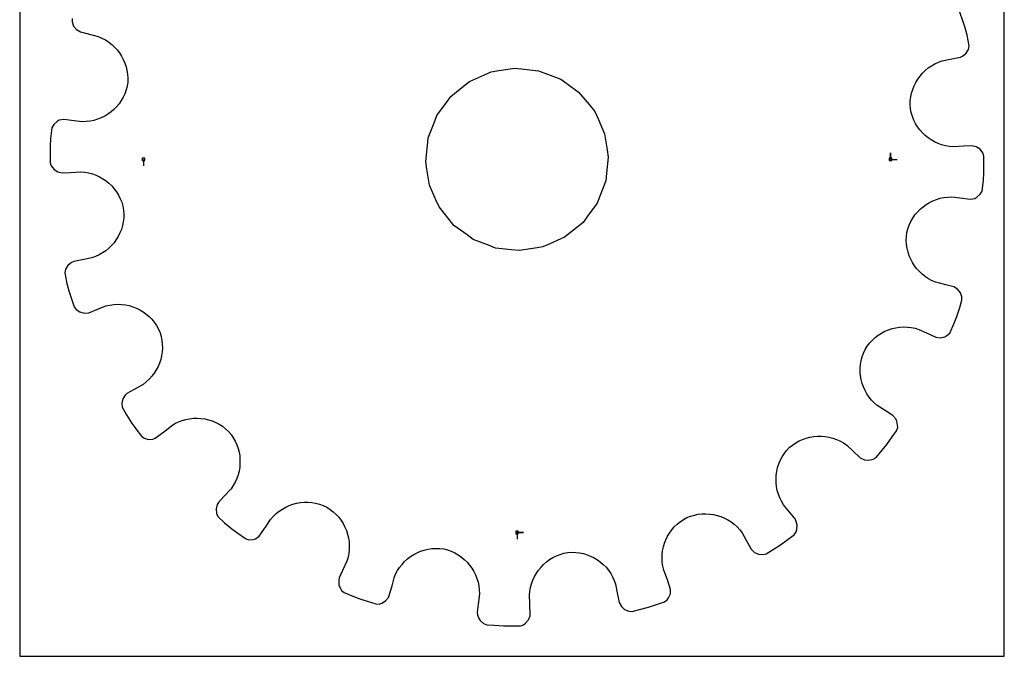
# Model space of a CAD drawing. Extents: x 0 to 216, y 0 to 279.
# Tile 1 of 2: x 0 to 216, y 0 to 140. Entities that reach past the tile are written whole.
import ezdxf

# ---------------------------------------------------------------- set-up
doc = ezdxf.new("R2010")
doc.units = 0

msp = doc.modelspace()

# ---------------------------------------------------------------- linework, layer by layer
at = {"layer": 'annotation', "color": 1}
for p, q in [((190.959435, 109.051908), (190.959435, 110.480658)), ((190.959435, 109.051908), (190.959435, 110.480658)), ((190.959435, 110.480658), (190.959435, 109.051908)), ((27.144382, 109.051908), (27.144382, 107.623158)), ((190.959435, 109.051908), (192.388185, 109.051908)), ((109.051908, 27.144382), (110.480658, 27.144382)), ((109.051908, 27.144382), (110.480658, 27.144382)), ((110.480658, 27.144382), (109.051908, 27.144382)), ((109.051908, 27.144382), (109.051908, 25.715632))]:
    msp.add_line(p, q, dxfattribs=at)
at = {"layer": 'boundary', "color": 5}
for p, q in [((206.818451, 139.424741), (206.161447, 141.378212)), ((11.487747, 139.978734), (11.481042, 139.232808)), ((11.481042, 139.232808), (11.809977, 138.306217)), ((11.809977, 138.306217), (12.432149, 137.544593)), ((207.338126, 137.87959), (206.818451, 139.424741)), ((12.432149, 137.544593), (13.300322, 137.028512)), ((13.300322, 137.028512), (15.032652, 136.582999)), ((15.032652, 136.582999), (17.222766, 136.019756)), ((17.222766, 136.019756), (18.031522, 135.673375)), ((207.735379, 136.298531), (207.338126, 137.87959)), ((208.221385, 133.970554), (207.735379, 136.298531)), ((18.031522, 135.673375), (18.795922, 135.263902)), ((18.795922, 135.263902), (19.514762, 134.794733)), ((19.514762, 134.794733), (20.184552, 134.270592)), ((20.184552, 134.270592), (20.803485, 133.695131)), ((208.032178, 133.154137), (208.221385, 133.970554)), ((20.803485, 133.695131), (21.369214, 133.072441)), ((21.369214, 133.072441), (21.879327, 132.406431)), ((21.879327, 132.406431), (22.331586, 131.701365)), ((22.331586, 131.701365), (22.723471, 130.960979)), ((206.25765, 131.458581), (206.758527, 131.718403)), ((206.758527, 131.718403), (207.525566, 132.328217)), ((207.525566, 132.328217), (208.032178, 133.154137)), ((22.723471, 130.960979), (23.052707, 130.189483)), ((23.052707, 130.189483), (23.316847, 129.390723)), ((199.224561, 129.103659), (199.923697, 129.588218)), ((199.923697, 129.588218), (200.668622, 130.014584)), ((200.668622, 130.014584), (201.455901, 130.379251)), ((201.455901, 130.379251), (202.283934, 130.677897)), ((202.283934, 130.677897), (204.038908, 131.022683)), ((204.038908, 131.022683), (206.25765, 131.458581)), ((23.316847, 129.390723), (23.513676, 128.569029)), ((23.513676, 128.569029), (23.640747, 127.728248)), ((23.640747, 127.728248), (23.695659, 126.872354)), ((197.424411, 127.340589), (197.972416, 127.975967)), ((197.972416, 127.975967), (198.573365, 128.564831)), ((198.573365, 128.564831), (199.224561, 129.103659)), ((23.676641, 126.005058), (23.580252, 125.131199)), ((23.695659, 126.872354), (23.676641, 126.005058)), ((196.125478, 125.194556), (196.498775, 125.945937)), ((196.498775, 125.945937), (196.932293, 126.662734)), ((196.932293, 126.662734), (197.424411, 127.340589)), ((23.055706, 123.465424), (22.693611, 122.687233)), ((23.352333, 124.281137), (23.055706, 123.465424)), ((23.580252, 125.131199), (23.352333, 124.281137)), ((195.397105, 122.770155), (195.572138, 123.60278)), ((195.572138, 123.60278), (195.815903, 124.412242)), ((195.815903, 124.412242), (196.125478, 125.194556)), ((21.787796, 121.255048), (21.251648, 120.606576)), ((22.269936, 121.949462), (21.787796, 121.255048)), ((22.693611, 122.687233), (22.269936, 121.949462)), ((195.263094, 121.050647), (195.293528, 121.917946)), ((195.308602, 120.171975), (195.263094, 121.050647)), ((195.293528, 121.917946), (195.397105, 122.770155)), ((19.353143, 118.967004), (18.635473, 118.532056)), ((20.030203, 119.4599), (19.353143, 118.967004)), ((20.664677, 120.007099), (20.030203, 119.4599)), ((21.251648, 120.606576), (20.664677, 120.007099)), ((195.487691, 119.310833), (195.308602, 120.171975)), ((195.737397, 118.4801), (195.487691, 119.310833)), ((7.467873, 116.715941), (7.035791, 115.998101)), ((8.205021, 117.34473), (7.467873, 116.715941)), ((8.682621, 117.614804), (8.205021, 117.34473)), ((9.679682, 117.780093), (8.682621, 117.614804)), ((11.924553, 117.509052), (9.679682, 117.780093)), ((13.700195, 117.294664), (11.924553, 117.509052)), ((14.579824, 117.32299), (13.700195, 117.294664)), ((15.441193, 117.426487), (14.579824, 117.32299)), ((16.28167, 117.601724), (15.441193, 117.426487)), ((17.096241, 117.846498), (16.28167, 117.601724)), ((17.882338, 118.157486), (17.096241, 117.846498)), ((18.635473, 118.532056), (17.882338, 118.157486)), ((196.054203, 117.683067), (195.737397, 118.4801)), ((196.435134, 116.922646), (196.054203, 117.683067)), ((196.875929, 116.202169), (196.435134, 116.922646)), ((7.035791, 115.998101), (6.778515, 113.633753)), ((197.374097, 115.524049), (196.875929, 116.202169)), ((197.92563, 114.892075), (197.374097, 115.524049)), ((198.526812, 114.309198), (197.92563, 114.892075)), ((6.778515, 113.633753), (6.6675, 112.007266)), ((199.174671, 113.778325), (198.526812, 114.309198)), ((199.866204, 113.302324), (199.174671, 113.778325)), ((200.596582, 112.884894), (199.866204, 113.302324)), ((201.362871, 112.529005), (200.596582, 112.884894)), ((202.162041, 112.237458), (201.362871, 112.529005)), ((6.6675, 112.007266), (6.688976, 109.9463)), ((202.990462, 112.013372), (202.162041, 112.237458)), ((203.844, 111.86031), (202.990462, 112.013372)), ((204.720204, 111.78074), (203.844, 111.86031)), ((206.97707, 111.92185), (204.720204, 111.78074)), ((208.762199, 112.033464), (206.97707, 111.92185)), ((209.74807, 111.810752), (208.762199, 112.033464)), ((210.574172, 111.278941), (209.74807, 111.810752)), ((211.173586, 110.499323), (210.574172, 111.278941)), ((211.397854, 109.787695), (211.173586, 110.499323)), ((6.688976, 109.9463), (6.705963, 108.316122)), ((6.705963, 108.316122), (6.930231, 107.604494)), ((211.414841, 108.157517), (211.397854, 109.787695)), ((211.436317, 106.096551), (211.414841, 108.157517)), ((6.930231, 107.604494), (7.529645, 106.824876)), ((7.529645, 106.824876), (8.355746, 106.293065)), ((8.355746, 106.293065), (9.341617, 106.070352)), ((9.341617, 106.070352), (11.126747, 106.181967)), ((11.126747, 106.181967), (13.383613, 106.323076)), ((13.383613, 106.323076), (14.259817, 106.243507)), ((14.259817, 106.243507), (15.113355, 106.090445)), ((15.113355, 106.090445), (15.941776, 105.866359)), ((15.941776, 105.866359), (16.740946, 105.574812)), ((211.325302, 104.470064), (211.436317, 106.096551)), ((16.740946, 105.574812), (17.507235, 105.218923)), ((17.507235, 105.218923), (18.237612, 104.801492)), ((18.237612, 104.801492), (18.929146, 104.325491)), ((18.929146, 104.325491), (19.577005, 103.794619)), ((19.577005, 103.794619), (20.178187, 103.211741)), ((211.068026, 102.105715), (211.325302, 104.470064)), ((20.178187, 103.211741), (20.72972, 102.579768)), ((20.72972, 102.579768), (21.227888, 101.901648)), ((21.227888, 101.901648), (21.668683, 101.18117)), ((210.635944, 101.387876), (211.068026, 102.105715)), ((21.668683, 101.18117), (22.049613, 100.42075)), ((22.049613, 100.42075), (22.36642, 99.623717)), ((22.36642, 99.623717), (22.616126, 98.792984)), ((198.750674, 99.136813), (199.468344, 99.571761)), ((199.468344, 99.571761), (200.221479, 99.946331)), ((200.221479, 99.946331), (201.007576, 100.257319)), ((201.007576, 100.257319), (201.822147, 100.502093)), ((201.822147, 100.502093), (202.662624, 100.67733)), ((202.662624, 100.67733), (203.523993, 100.780827)), ((203.523993, 100.780827), (204.403622, 100.809153)), ((204.403622, 100.809153), (206.179264, 100.594765)), ((206.179264, 100.594765), (208.424135, 100.323724)), ((208.424135, 100.323724), (209.421196, 100.489013)), ((209.421196, 100.489013), (209.898796, 100.759087)), ((209.898796, 100.759087), (210.635944, 101.387876)), ((22.616126, 98.792984), (22.795215, 97.931842)), ((22.795215, 97.931842), (22.840723, 97.053169)), ((196.316021, 96.848769), (196.852169, 97.49724)), ((196.852169, 97.49724), (197.43914, 98.096717)), ((197.43914, 98.096717), (198.073614, 98.643917)), ((198.073614, 98.643917), (198.750674, 99.136813)), ((22.706711, 95.333662), (22.531679, 94.501037)), ((22.810289, 96.185871), (22.706711, 95.333662)), ((22.840723, 97.053169), (22.810289, 96.185871)), ((195.048111, 94.638393), (195.410206, 95.416584)), ((195.410206, 95.416584), (195.833881, 96.154355)), ((195.833881, 96.154355), (196.316021, 96.848769)), ((21.978338, 92.90926), (21.605042, 92.15788)), ((22.287914, 93.691575), (21.978338, 92.90926)), ((22.531679, 94.501037), (22.287914, 93.691575)), ((194.427176, 92.098759), (194.523565, 92.972617)), ((194.523565, 92.972617), (194.751484, 93.822679)), ((194.751484, 93.822679), (195.048111, 94.638393)), ((20.679407, 90.763228), (20.131401, 90.12785)), ((21.171524, 91.441083), (20.679407, 90.763228)), ((21.605042, 92.15788), (21.171524, 91.441083)), ((194.408158, 91.231463), (194.427176, 92.098759)), ((194.46307, 90.375569), (194.408158, 91.231463)), ((18.879256, 89.000158), (18.18012, 88.515598)), ((19.530452, 89.538986), (18.879256, 89.000158)), ((20.131401, 90.12785), (19.530452, 89.538986)), ((194.590141, 89.534788), (194.46307, 90.375569)), ((194.78697, 88.713094), (194.590141, 89.534788)), ((195.05111, 87.914333), (194.78697, 88.713094)), ((11.34529, 86.385414), (10.578251, 85.7756)), ((11.846168, 86.645235), (11.34529, 86.385414)), ((14.064909, 87.081134), (11.846168, 86.645235)), ((15.819883, 87.425919), (14.064909, 87.081134)), ((16.647916, 87.724566), (15.819883, 87.425919)), ((17.435195, 88.089232), (16.647916, 87.724566)), ((18.18012, 88.515598), (17.435195, 88.089232)), ((195.380346, 87.142838), (195.05111, 87.914333)), ((195.772231, 86.402452), (195.380346, 87.142838)), ((196.224489, 85.697385), (195.772231, 86.402452)), ((10.071639, 84.949679), (9.882432, 84.133263)), ((10.578251, 85.7756), (10.071639, 84.949679)), ((196.734603, 85.031376), (196.224489, 85.697385)), ((197.300332, 84.408686), (196.734603, 85.031376)), ((197.919265, 83.833225), (197.300332, 84.408686)), ((9.882432, 84.133263), (10.368438, 81.805285)), ((198.589055, 83.309084), (197.919265, 83.833225)), ((199.307895, 82.839915), (198.589055, 83.309084)), ((200.072294, 82.430442), (199.307895, 82.839915)), ((200.881051, 82.08406), (200.072294, 82.430442)), ((203.071165, 81.520817), (200.881051, 82.08406)), ((10.368438, 81.805285), (10.765691, 80.224227)), ((10.765691, 80.224227), (11.285366, 78.679075)), ((204.803495, 81.075305), (203.071165, 81.520817)), ((205.671668, 80.559224), (204.803495, 81.075305)), ((206.29384, 79.797599), (205.671668, 80.559224)), ((11.285366, 78.679075), (11.942369, 76.725604)), ((206.128499, 76.569404), (206.61607, 78.125083)), ((206.622774, 78.871009), (206.29384, 79.797599)), ((206.61607, 78.125083), (206.622774, 78.871009)), ((11.942369, 76.725604), (12.375795, 76.118312)), ((12.375795, 76.118312), (13.186866, 75.561773)), ((15.143238, 75.404075), (17.245921, 76.235665)), ((17.245921, 76.235665), (18.909097, 76.893435)), ((18.909097, 76.893435), (19.767054, 77.088701)), ((19.767054, 77.088701), (20.626202, 77.206496)), ((20.626202, 77.206496), (21.483215, 77.249395)), ((21.483215, 77.249395), (22.333371, 77.219199)), ((22.333371, 77.219199), (23.172446, 77.117477)), ((23.172446, 77.117477), (23.996262, 76.946492)), ((23.996262, 76.946492), (24.800262, 76.70723)), ((24.800262, 76.70723), (25.580491, 76.402603)), ((25.580491, 76.402603), (26.332758, 76.034136)), ((26.332758, 76.034136), (27.052594, 75.603526)), ((27.052594, 75.603526), (27.735628, 75.112388)), ((205.512085, 74.602622), (206.128499, 76.569404)), ((13.186866, 75.561773), (14.136949, 75.311151)), ((14.136949, 75.311151), (15.143238, 75.404075)), ((27.735628, 75.112388), (28.378017, 74.563587)), ((28.378017, 74.563587), (28.975209, 73.958088)), ((28.975209, 73.958088), (29.522714, 73.297589)), ((204.903933, 73.090019), (205.512085, 74.602622)), ((29.522714, 73.297589), (30.016758, 72.584907)), ((30.016758, 72.584907), (30.45303, 71.821637)), ((30.45303, 71.821637), (30.768215, 70.999776)), ((188.984145, 70.931022), (189.728123, 71.319472)), ((189.728123, 71.319472), (190.500415, 71.64417)), ((190.500415, 71.64417), (191.296406, 71.903665)), ((191.296406, 71.903665), (192.113358, 72.095712)), ((192.113358, 72.095712), (192.945868, 72.218783)), ((192.945868, 72.218783), (193.789533, 72.271783)), ((193.789533, 72.271783), (194.639571, 72.252914)), ((194.639571, 72.252914), (195.492653, 72.160268)), ((195.492653, 72.160268), (196.344123, 71.992281)), ((196.344123, 71.992281), (197.189357, 71.747449)), ((197.189357, 71.747449), (198.811957, 70.994763)), ((203.928572, 70.920914), (204.903933, 73.090019)), ((30.768215, 70.999776), (31.007427, 70.165423)), ((31.007427, 70.165423), (31.171905, 69.323214)), ((31.171905, 69.323214), (31.262641, 68.477194)), ((186.38511, 68.769546), (186.970191, 69.397578)), ((186.970191, 69.397578), (187.600849, 69.968435)), ((187.600849, 69.968435), (188.274311, 70.479801)), ((188.274311, 70.479801), (188.984145, 70.931022)), ((198.811957, 70.994763), (200.863343, 70.043172)), ((200.863343, 70.043172), (201.862654, 69.892377)), ((201.862654, 69.892377), (202.825957, 70.087751)), ((202.825957, 70.087751), (203.295838, 70.371686)), ((203.295838, 70.371686), (203.928572, 70.920914)), ((31.280987, 67.63192), (31.228193, 66.79205)), ((31.262641, 68.477194), (31.280987, 67.63192)), ((185.010226, 66.545754), (185.371492, 67.347509)), ((185.371492, 67.347509), (185.850843, 68.085542)), ((185.850843, 68.085542), (186.38511, 68.769546)), ((30.914324, 65.146261), (30.655845, 64.349559)), ((31.105624, 65.962164), (30.914324, 65.146261)), ((31.228193, 66.79205), (31.105624, 65.962164)), ((184.372344, 64.057257), (184.511286, 64.896224)), ((184.511286, 64.896224), (184.723508, 65.727296)), ((184.723508, 65.727296), (185.010226, 66.545754)), ((29.941923, 62.830319), (29.488768, 62.11642)), ((30.331352, 63.575996), (29.941923, 62.830319)), ((30.655845, 64.349559), (30.331352, 63.575996)), ((184.305998, 63.214724), (184.372344, 64.057257)), ((184.310351, 62.373489), (184.305998, 63.214724)), ((28.397215, 60.804286), (27.760848, 60.214079)), ((28.973329, 61.43959), (28.397215, 60.804286)), ((29.488768, 62.11642), (28.973329, 61.43959)), ((184.384858, 61.538138), (184.310351, 62.373489)), ((184.528789, 60.712905), (184.384858, 61.538138)), ((184.740999, 59.902637), (184.528789, 60.712905)), ((25.090366, 58.573862), (23.527758, 57.703574)), ((27.065907, 59.674132), (25.090366, 58.573862)), ((27.760848, 60.214079), (27.065907, 59.674132)), ((185.02064, 59.111382), (184.740999, 59.902637)), ((185.36609, 58.34449), (185.02064, 59.111382)), ((185.777157, 57.605793), (185.36609, 58.34449)), ((22.590576, 56.484595), (22.363857, 55.542749)), ((23.131668, 57.301593), (22.590576, 56.484595)), ((23.527758, 57.703574), (23.131668, 57.301593)), ((186.252016, 56.900321), (185.777157, 57.605793)), ((186.790609, 56.232137), (186.252016, 56.900321)), ((187.391177, 55.606385), (186.790609, 56.232137)), ((22.363857, 55.542749), (22.436283, 54.707963)), ((22.436283, 54.707963), (23.388916, 53.008875)), ((188.05299, 55.02727), (187.391177, 55.606385)), ((189.961843, 53.814834), (188.05299, 55.02727)), ((23.388916, 53.008875), (24.484053, 51.262817)), ((35.596777, 51.746197), (36.414688, 51.980095)), ((36.414688, 51.980095), (37.243966, 52.14236)), ((37.243966, 52.14236), (38.080165, 52.233898)), ((38.080165, 52.233898), (38.919068, 52.255493)), ((38.919068, 52.255493), (39.754984, 52.206462)), ((39.754984, 52.206462), (40.584444, 52.08869)), ((40.584444, 52.08869), (41.401991, 51.901353)), ((41.401991, 51.901353), (42.203291, 51.645306)), ((191.471703, 52.855825), (189.961843, 53.814834)), ((192.138408, 52.096338), (191.471703, 52.855825)), ((192.337125, 51.584763), (192.138408, 52.096338)), ((24.484053, 51.262817), (25.456011, 49.95397)), ((25.456011, 49.95397), (26.684817, 48.299248)), ((31.879994, 49.472197), (33.25853, 50.611716)), ((33.25853, 50.611716), (34.014018, 51.062288)), ((34.014018, 51.062288), (34.794942, 51.440379)), ((34.794942, 51.440379), (35.596777, 51.746197)), ((42.203291, 51.645306), (42.984097, 51.322111)), ((42.984097, 51.322111), (43.738857, 50.930227)), ((43.738857, 50.930227), (44.463768, 50.471738)), ((44.463768, 50.471738), (45.153853, 49.94632)), ((45.153853, 49.94632), (45.804614, 49.354914)), ((192.284139, 49.489675), (192.520868, 50.197162)), ((192.506037, 50.746), (192.337125, 51.584763)), ((192.520868, 50.197162), (192.506037, 50.746)), ((26.684817, 48.299248), (27.284372, 47.85525)), ((27.284372, 47.85525), (28.227662, 47.577148)), ((28.227662, 47.577148), (29.208785, 47.632101)), ((29.208785, 47.632101), (29.727151, 47.855136)), ((29.727151, 47.855136), (31.879994, 49.472197)), ((45.804614, 49.354914), (46.358442, 48.671175)), ((46.358442, 48.671175), (46.843874, 47.951785)), ((46.843874, 47.951785), (47.260285, 47.200886)), ((170.902931, 47.260285), (171.679431, 47.608015)), ((171.679431, 47.608015), (172.477525, 47.886665)), ((172.477525, 47.886665), (173.29192, 48.09631)), ((173.29192, 48.09631), (174.119191, 48.23624)), ((174.119191, 48.23624), (174.953986, 48.306411)), ((174.953986, 48.306411), (175.791699, 48.306752)), ((175.791699, 48.306752), (176.627724, 48.237196)), ((176.627724, 48.237196), (177.457284, 48.097308)), ((177.457284, 48.097308), (178.276372, 47.88677)), ((178.276372, 47.88677), (179.079064, 47.605848)), ((179.079064, 47.605848), (179.862019, 47.254013)), ((190.145588, 46.480876), (191.339657, 48.160852)), ((191.339657, 48.160852), (192.284139, 49.489675)), ((47.260285, 47.200886), (47.608015, 46.424385)), ((47.608015, 46.424385), (47.886665, 45.626291)), ((47.886665, 45.626291), (48.09631, 44.811897)), ((168.157497, 45.153854), (168.748902, 45.804613)), ((168.748902, 45.804613), (169.432641, 46.358442)), ((169.432641, 46.358442), (170.152032, 46.843874)), ((170.152032, 46.843874), (170.902931, 47.260285)), ((179.862019, 47.254013), (180.619865, 46.831158)), ((180.619865, 46.831158), (181.347989, 46.337213)), ((181.347989, 46.337213), (182.658622, 45.119966)), ((189.099723, 45.230264), (190.145588, 46.480876)), ((48.09631, 44.811897), (48.23624, 43.984626)), ((48.23624, 43.984626), (48.306412, 43.14983)), ((166.781706, 42.984098), (167.173591, 43.738857)), ((167.173591, 43.738857), (167.632079, 44.463768)), ((167.632079, 44.463768), (168.157497, 45.153854)), ((182.658622, 45.119966), (184.315602, 43.581051)), ((184.315602, 43.581051), (185.218858, 43.129175)), ((186.195882, 43.016955), (187.153348, 43.24062)), ((187.153348, 43.24062), (187.777479, 43.649167)), ((187.777479, 43.649167), (189.099723, 45.230264)), ((48.237196, 41.476092), (48.097308, 40.646533)), ((48.306752, 42.312118), (48.237196, 41.476092)), ((48.306412, 43.14983), (48.306752, 42.312118)), ((166.015127, 40.584444), (166.202464, 41.401992)), ((166.202464, 41.401992), (166.458511, 42.203291)), ((166.458511, 42.203291), (166.781706, 42.984098)), ((185.218858, 43.129175), (186.195882, 43.016955)), ((47.605848, 39.024752), (47.254013, 38.241798)), ((47.88677, 39.827445), (47.605848, 39.024752)), ((48.097308, 40.646533), (47.88677, 39.827445)), ((165.848324, 38.919068), (165.897356, 39.754984)), ((165.869919, 38.080165), (165.848324, 38.919068)), ((165.897356, 39.754984), (166.015127, 40.584444)), ((46.337213, 36.755828), (44.798298, 35.098848)), ((46.831158, 37.483952), (46.337213, 36.755828)), ((47.254013, 38.241798), (46.831158, 37.483952)), ((165.961457, 37.243967), (165.869919, 38.080165)), ((166.123722, 36.414687), (165.961457, 37.243967)), ((44.798298, 35.098848), (43.581052, 33.788215)), ((166.35762, 35.596777), (166.123722, 36.414687)), ((166.663438, 34.794941), (166.35762, 35.596777)), ((167.041529, 34.014018), (166.663438, 34.794941)), ((43.328744, 33.283878), (43.066516, 32.339433)), ((43.581052, 33.788215), (43.328744, 33.283878)), ((57.605793, 32.326659), (58.34449, 32.737727)), ((58.34449, 32.737727), (59.111381, 33.083177)), ((59.111381, 33.083177), (59.902637, 33.362818)), ((59.902637, 33.362818), (60.712905, 33.575028)), ((60.712905, 33.575028), (61.538138, 33.718959)), ((61.538138, 33.718959), (62.373489, 33.793466)), ((62.373489, 33.793466), (63.214724, 33.797819)), ((63.214724, 33.797819), (64.057257, 33.731472)), ((64.057257, 33.731472), (64.896224, 33.592531)), ((64.896224, 33.592531), (65.727297, 33.380309)), ((65.727297, 33.380309), (66.545754, 33.093591)), ((66.545754, 33.093591), (67.347509, 32.732325)), ((67.347509, 32.732325), (68.085542, 32.252974)), ((167.492101, 33.25853), (167.041529, 34.014018)), ((168.932747, 31.515703), (167.492101, 33.25853)), ((43.066516, 32.339433), (43.141839, 31.373329)), ((43.141839, 31.373329), (43.421053, 30.674824)), ((43.421053, 30.674824), (44.899779, 29.280472)), ((55.02727, 30.050827), (55.606385, 30.712639)), ((55.606385, 30.712639), (56.232138, 31.313208)), ((56.232138, 31.313208), (56.900321, 31.851801)), ((56.900321, 31.851801), (57.605793, 32.326659)), ((68.085542, 32.252974), (68.769546, 31.718706)), ((68.769546, 31.718706), (69.397578, 31.133626)), ((69.397578, 31.133626), (69.968435, 30.502967)), ((69.968435, 30.502967), (70.479801, 29.829505)), ((145.51891, 30.016758), (146.28218, 30.453029)), ((146.28218, 30.453029), (147.104041, 30.768215)), ((147.104041, 30.768215), (147.938394, 31.007427)), ((147.938394, 31.007427), (148.780603, 31.171905)), ((148.780603, 31.171905), (149.626623, 31.262641)), ((149.626623, 31.262641), (150.471896, 31.280987)), ((150.471896, 31.280987), (151.311767, 31.228193)), ((151.311767, 31.228193), (152.141653, 31.105624)), ((152.141653, 31.105624), (152.957555, 30.914323)), ((152.957555, 30.914323), (153.754257, 30.655845)), ((153.754257, 30.655845), (154.527821, 30.331352)), ((154.527821, 30.331352), (155.273498, 29.941923)), ((170.072266, 30.137167), (168.932747, 31.515703)), ((44.899779, 29.280472), (46.480876, 27.958229)), ((52.520401, 26.337666), (54.068261, 28.540967)), ((54.068261, 28.540967), (55.02727, 30.050827)), ((70.479801, 29.829505), (70.931022, 29.119672)), ((70.931022, 29.119672), (71.319472, 28.375694)), ((71.319472, 28.375694), (71.64417, 27.603402)), ((142.991429, 27.735628), (143.54023, 28.378018)), ((143.54023, 28.378018), (144.145729, 28.975209)), ((144.145729, 28.975209), (144.806227, 29.522714)), ((144.806227, 29.522714), (145.51891, 30.016758)), ((155.273498, 29.941923), (155.987397, 29.488767)), ((155.987397, 29.488767), (156.664227, 28.973329)), ((156.664227, 28.973329), (157.299531, 28.397215)), ((157.299531, 28.397215), (157.889738, 27.760848)), ((170.295301, 29.618801), (170.072266, 30.137167)), ((170.495986, 28.775477), (170.295301, 29.618801)), ((170.403846, 27.811062), (170.495986, 28.775477)), ((46.480876, 27.958229), (47.809699, 27.013747)), ((47.809699, 27.013747), (49.489675, 25.819678)), ((51.691693, 25.808228), (52.520401, 26.337666)), ((71.64417, 27.603402), (71.903665, 26.80741)), ((71.903665, 26.80741), (72.095712, 25.990459)), ((72.095712, 25.990459), (72.218783, 25.157949)), ((141.701214, 25.580491), (142.069681, 26.332758)), ((142.069681, 26.332758), (142.50029, 27.052594)), ((142.50029, 27.052594), (142.991429, 27.735628)), ((157.889738, 27.760848), (158.429685, 27.065907)), ((158.429685, 27.065907), (159.299973, 25.503299)), ((168.495722, 25.712859), (169.804569, 26.684817)), ((169.804569, 26.684817), (170.248567, 27.284372)), ((170.248567, 27.284372), (170.403846, 27.811062)), ((49.489675, 25.819678), (50.197162, 25.582949)), ((50.197162, 25.582949), (51.180118, 25.609511)), ((51.180118, 25.609511), (51.691693, 25.808228)), ((72.218783, 25.157949), (72.271783, 24.314283)), ((72.271783, 24.314283), (72.252914, 23.464246)), ((140.98634, 23.172446), (141.157325, 23.996262)), ((141.157325, 23.996262), (141.396587, 24.800262)), ((141.396587, 24.800262), (141.701214, 25.580491)), ((159.299973, 25.503299), (160.400243, 23.527758)), ((165.459908, 23.617824), (166.841, 24.484053)), ((166.841, 24.484053), (168.495722, 25.712859)), ((71.992281, 21.759693), (71.747449, 20.91446)), ((72.160268, 22.611164), (71.992281, 21.759693)), ((72.252914, 23.464246), (72.160268, 22.611164)), ((85.031376, 21.369214), (85.697385, 21.879327)), ((85.697385, 21.879327), (86.402452, 22.331586)), ((86.402452, 22.331586), (87.142838, 22.723471)), ((87.142838, 22.723471), (87.914333, 23.052707)), ((87.914333, 23.052707), (88.713094, 23.316847)), ((88.713094, 23.316847), (89.534788, 23.513676)), ((89.534788, 23.513676), (90.375569, 23.640747)), ((90.375569, 23.640747), (91.231462, 23.695659)), ((91.231462, 23.695659), (92.098759, 23.676641)), ((92.098759, 23.676641), (92.972617, 23.580252)), ((92.972617, 23.580252), (93.822679, 23.352333)), ((93.822679, 23.352333), (94.638393, 23.055706)), ((94.638393, 23.055706), (95.416584, 22.693611)), ((95.416584, 22.693611), (96.154355, 22.269936)), ((96.154355, 22.269936), (96.848769, 21.787795)), ((96.848769, 21.787795), (97.497241, 21.251648)), ((116.202169, 21.227888), (116.922646, 21.668682)), ((116.922646, 21.668682), (117.683067, 22.049613)), ((117.683067, 22.049613), (118.4801, 22.36642)), ((118.4801, 22.36642), (119.310833, 22.616125)), ((119.310833, 22.616125), (120.171975, 22.795215)), ((120.171975, 22.795215), (121.050647, 22.840723)), ((121.050647, 22.840723), (121.917946, 22.810289)), ((121.917946, 22.810289), (122.770155, 22.706711)), ((122.770155, 22.706711), (123.602779, 22.531679)), ((123.602779, 22.531679), (124.412242, 22.287914)), ((124.412242, 22.287914), (125.194556, 21.978338)), ((125.194556, 21.978338), (125.945937, 21.605042)), ((125.945937, 21.605042), (126.662734, 21.171524)), ((140.854422, 21.483215), (140.884618, 22.33337)), ((140.884618, 22.33337), (140.98634, 23.172446)), ((160.400243, 23.527758), (161.120181, 22.81837)), ((161.120181, 22.81837), (162.013951, 22.410396)), ((162.013951, 22.410396), (162.993825, 22.327047)), ((162.993825, 22.327047), (163.71385, 22.522687)), ((163.71385, 22.522687), (165.459908, 23.617824)), ((71.747449, 20.91446), (70.795859, 18.863074)), ((82.839915, 18.795921), (83.309084, 19.514762)), ((83.309084, 19.514762), (83.833224, 20.184552)), ((83.833224, 20.184552), (84.408686, 20.803485)), ((84.408686, 20.803485), (85.031376, 21.369214)), ((97.497241, 21.251648), (98.096718, 20.664677)), ((98.096718, 20.664677), (98.643917, 20.030203)), ((98.643917, 20.030203), (99.136812, 19.353143)), ((113.778325, 18.929146), (114.309198, 19.577005)), ((114.309198, 19.577005), (114.892076, 20.178186)), ((114.892076, 20.178186), (115.524049, 20.72972)), ((115.524049, 20.72972), (116.202169, 21.227888)), ((126.662734, 21.171524), (127.340589, 20.679406)), ((127.340589, 20.679406), (127.975967, 20.131401)), ((127.975967, 20.131401), (128.564831, 19.530452)), ((128.564831, 19.530452), (129.103659, 18.879256)), ((140.897321, 20.626201), (140.854422, 21.483215)), ((141.015115, 19.767053), (140.897321, 20.626201)), ((141.210382, 18.909097), (141.015115, 19.767053)), ((70.795859, 18.863074), (70.043172, 17.240474)), ((82.08406, 17.222766), (82.430442, 18.031522)), ((82.430442, 18.031522), (82.839915, 18.795921)), ((99.136812, 19.353143), (99.571761, 18.635473)), ((99.571761, 18.635473), (99.946331, 17.882338)), ((99.946331, 17.882338), (100.257319, 17.096241)), ((112.529006, 16.740946), (112.884894, 17.507235)), ((112.884894, 17.507235), (113.302324, 18.237612)), ((113.302324, 18.237612), (113.778325, 18.929146)), ((129.103659, 18.879256), (129.588219, 18.18012)), ((129.588219, 18.18012), (130.014585, 17.435195)), ((130.014585, 17.435195), (130.379251, 16.647915)), ((142.041972, 16.806413), (141.210382, 18.909097)), ((70.043172, 17.240474), (69.958976, 16.682504)), ((69.958976, 16.682504), (70.001465, 15.703298)), ((70.001465, 15.703298), (70.312337, 14.906194)), ((80.84738, 12.916897), (81.638548, 15.490436)), ((81.638548, 15.490436), (82.08406, 17.222766)), ((100.257319, 17.096241), (100.502093, 16.28167)), ((100.502093, 16.28167), (100.67733, 15.441193)), ((100.67733, 15.441193), (100.780827, 14.579823)), ((111.86031, 14.259816), (112.013372, 15.113355)), ((112.013372, 15.113355), (112.237458, 15.941776)), ((112.237458, 15.941776), (112.529006, 16.740946)), ((130.379251, 16.647915), (130.677897, 15.819883)), ((130.677897, 15.819883), (131.113796, 13.601141)), ((142.740781, 14.698815), (142.041972, 16.806413)), ((70.312337, 14.906194), (70.596273, 14.436313)), ((70.596273, 14.436313), (71.177698, 13.968745)), ((71.177698, 13.968745), (72.690301, 13.360593)), ((72.690301, 13.360593), (74.602622, 12.591732)), ((100.809153, 13.700195), (100.538112, 11.455324)), ((100.780827, 14.579823), (100.809153, 13.700195)), ((111.780741, 13.383613), (111.86031, 14.259816)), ((111.892355, 11.598483), (111.780741, 13.383613)), ((131.113796, 13.601141), (131.458581, 11.846167)), ((142.296251, 12.82866), (142.68198, 13.717349)), ((142.68198, 13.717349), (142.740781, 14.698815)), ((74.602622, 12.591732), (76.158302, 12.104162)), ((76.158302, 12.104162), (78.125083, 11.487747)), ((78.125083, 11.487747), (78.871009, 11.481043)), ((78.871009, 11.481043), (79.388375, 11.664705)), ((79.388375, 11.664705), (80.222856, 12.157369)), ((80.222856, 12.157369), (80.84738, 12.916897)), ((100.538112, 11.455324), (100.323724, 9.679682)), ((111.935104, 8.906212), (111.892355, 11.598483)), ((131.458581, 11.846167), (131.923915, 10.949107)), ((131.923915, 10.949107), (132.648011, 10.284912)), ((137.87959, 10.765691), (139.833061, 11.422694)), ((139.833061, 11.422694), (141.378213, 11.94237)), ((141.378213, 11.94237), (141.985505, 12.375795)), ((141.985505, 12.375795), (142.296251, 12.82866)), ((100.323724, 9.679682), (100.416014, 9.122969)), ((100.416014, 9.122969), (100.702636, 8.30485)), ((111.57588, 7.990902), (111.935104, 8.906212)), ((132.648011, 10.284912), (133.554472, 9.902945)), ((133.554472, 9.902945), (134.299665, 9.866207)), ((134.299665, 9.866207), (135.880723, 10.263461)), ((135.880723, 10.263461), (137.87959, 10.765691)), ((100.702636, 8.30485), (100.97271, 7.827249)), ((100.97271, 7.827249), (101.716263, 7.183614)), ((101.716263, 7.183614), (102.413764, 6.918865)), ((102.413764, 6.918865), (104.040251, 6.807851)), ((104.040251, 6.807851), (106.096551, 6.6675)), ((106.096551, 6.6675), (107.726729, 6.684487)), ((107.726729, 6.684487), (109.787695, 6.705963)), ((109.787695, 6.705963), (110.499323, 6.930231)), ((110.499323, 6.930231), (110.934626, 7.264917)), ((110.934626, 7.264917), (111.57588, 7.990902))]:
    msp.add_line(p, q, dxfattribs=at)
at = {"layer": 'frame', "color": 5}
for p, q in [((0, 279.4), (0, 0)), ((215.9, 0), (215.9, 279.4)), ((0, 0), (215.9, 0))]:
    msp.add_line(p, q, dxfattribs=at)
at = {"layer": 'hole', "color": 5}
for p, q in [((98.634008, 126.154974), (101.886393, 127.592589)), ((101.886393, 127.592589), (103.415608, 128.268531)), ((103.415608, 128.268531), (105.06766, 128.525666)), ((105.06766, 128.525666), (108.5813, 129.072549)), ((108.5813, 129.072549), (110.61655, 128.853121)), ((110.61655, 128.853121), (113.77905, 128.512161)), ((113.77905, 128.512161), (115.701481, 127.768289)), ((115.701481, 127.768289), (118.654648, 126.625583)), ((97.331857, 125.10627), (98.634008, 126.154974)), ((118.654648, 126.625583), (119.967151, 125.666613)), ((119.967151, 125.666613), (122.523949, 123.798523)), ((94.562399, 122.875852), (97.331857, 125.10627)), ((122.523949, 123.798523), (124.870989, 121.064103)), ((91.478234, 118.654648), (93.576045, 121.525859)), ((93.576045, 121.525859), (94.562399, 122.875852)), ((124.870989, 121.064103), (126.117412, 119.516428)), ((126.117412, 119.516428), (126.830916, 117.940594)), ((89.591656, 113.77905), (90.874883, 117.095371)), ((90.874883, 117.095371), (91.478234, 118.654648)), ((126.830916, 117.940594), (128.268531, 114.688209)), ((128.268531, 114.688209), (128.815414, 111.174569)), ((89.412437, 112.116745), (89.591656, 113.77905)), ((89.031268, 108.5813), (89.412437, 112.116745)), ((128.815414, 111.174569), (129.072549, 109.522517)), ((27.430132, 109.337658), (26.858632, 109.337658)), ((26.858632, 109.337658), (26.858632, 108.766158)), ((26.858632, 108.766158), (27.430132, 108.766158)), ((27.430132, 108.766158), (27.430132, 109.337658)), ((89.288403, 106.929248), (89.031268, 108.5813)), ((129.072549, 109.522517), (128.69138, 105.987072)), ((191.245185, 109.337658), (190.673685, 109.337658)), ((190.673685, 109.337658), (190.673685, 108.766158)), ((190.673685, 108.766158), (191.245185, 108.766158)), ((191.245185, 108.766158), (191.245185, 109.337658)), ((89.835286, 103.415607), (89.288403, 106.929248)), ((128.69138, 105.987072), (128.51216, 104.324767)), ((128.51216, 104.324767), (127.228934, 101.008445)), ((91.272901, 100.163223), (89.835286, 103.415607)), ((91.948843, 98.634008), (91.272901, 100.163223)), ((126.625583, 99.449169), (124.527772, 96.577958)), ((127.228934, 101.008445), (126.625583, 99.449169)), ((94.179261, 95.86455), (91.948843, 98.634008)), ((95.227965, 94.562399), (94.179261, 95.86455)), ((123.541418, 95.227965), (120.77196, 92.997547)), ((124.527772, 96.577958), (123.541418, 95.227965)), ((98.099176, 92.464589), (95.227965, 94.562399)), ((120.77196, 92.997547), (119.469809, 91.948843)), ((99.449169, 91.478234), (98.099176, 92.464589)), ((102.76549, 90.195007), (99.449169, 91.478234)), ((119.469809, 91.948843), (116.217424, 90.511227)), ((104.324767, 89.591656), (102.76549, 90.195007)), ((107.860212, 89.210487), (104.324767, 89.591656)), ((109.522517, 89.031268), (107.860212, 89.210487)), ((113.036157, 89.578151), (109.522517, 89.031268)), ((114.688209, 89.835286), (113.036157, 89.578151)), ((116.217424, 90.511227), (114.688209, 89.835286)), ((109.337658, 27.430132), (108.766158, 27.430132)), ((108.766158, 27.430132), (108.766158, 26.858632)), ((108.766158, 26.858632), (109.337658, 26.858632)), ((109.337658, 26.858632), (109.337658, 27.430132))]:
    msp.add_line(p, q, dxfattribs=at)

doc.saveas('drawing.dxf')
